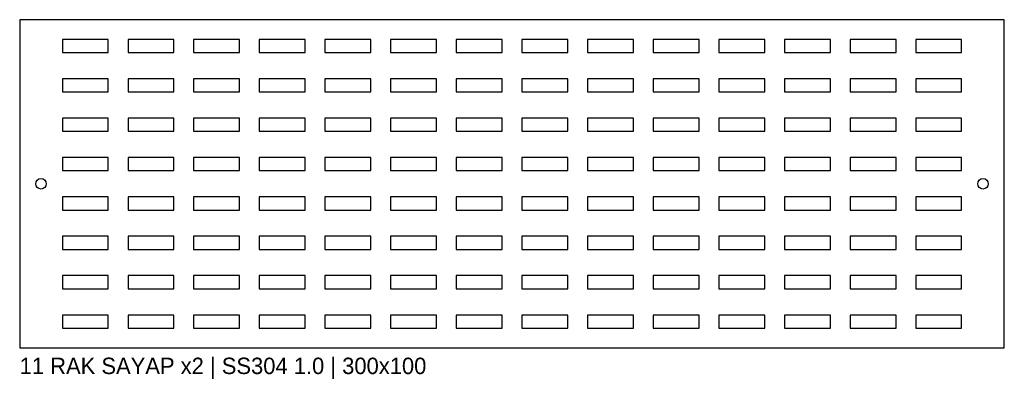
# Model space of a CAD drawing. Header units: millimetres. Extents: x 0 to 300, y -10 to 100.
import ezdxf

# ---------------------------------------------------------------- set-up
doc = ezdxf.new("R2010")
doc.units = ezdxf.units.MM
doc.layers.add('CUT', color=7, linetype='Continuous')
doc.layers.add('LABEL', color=3, linetype='Continuous')

msp = doc.modelspace()

# ---------------------------------------------------------------- linework, layer by layer
at = {"layer": 'CUT'}
for points in [[(0, 0), (300, 0), (300, 100), (0, 100)], [(13, 90), (27, 90), (27, 94), (13, 94)], [(33, 90), (47, 90), (47, 94), (33, 94)], [(53, 90), (67, 90), (67, 94), (53, 94)], [(73, 90), (87, 90), (87, 94), (73, 94)], [(93, 90), (107, 90), (107, 94), (93, 94)], [(113, 90), (127, 90), (127, 94), (113, 94)], [(133, 90), (147, 90), (147, 94), (133, 94)], [(153, 90), (167, 90), (167, 94), (153, 94)], [(173, 90), (187, 90), (187, 94), (173, 94)], [(193, 90), (207, 90), (207, 94), (193, 94)], [(213, 90), (227, 90), (227, 94), (213, 94)], [(233, 90), (247, 90), (247, 94), (233, 94)], [(253, 90), (267, 90), (267, 94), (253, 94)], [(273, 90), (287, 90), (287, 94), (273, 94)], [(13, 78), (27, 78), (27, 82), (13, 82)], [(33, 78), (47, 78), (47, 82), (33, 82)], [(53, 78), (67, 78), (67, 82), (53, 82)], [(73, 78), (87, 78), (87, 82), (73, 82)], [(93, 78), (107, 78), (107, 82), (93, 82)], [(113, 78), (127, 78), (127, 82), (113, 82)], [(133, 78), (147, 78), (147, 82), (133, 82)], [(153, 78), (167, 78), (167, 82), (153, 82)], [(173, 78), (187, 78), (187, 82), (173, 82)], [(193, 78), (207, 78), (207, 82), (193, 82)], [(213, 78), (227, 78), (227, 82), (213, 82)], [(233, 78), (247, 78), (247, 82), (233, 82)], [(253, 78), (267, 78), (267, 82), (253, 82)], [(273, 78), (287, 78), (287, 82), (273, 82)], [(13, 66), (27, 66), (27, 70), (13, 70)], [(33, 66), (47, 66), (47, 70), (33, 70)], [(53, 66), (67, 66), (67, 70), (53, 70)], [(73, 66), (87, 66), (87, 70), (73, 70)], [(93, 66), (107, 66), (107, 70), (93, 70)], [(113, 66), (127, 66), (127, 70), (113, 70)], [(133, 66), (147, 66), (147, 70), (133, 70)], [(153, 66), (167, 66), (167, 70), (153, 70)], [(173, 66), (187, 66), (187, 70), (173, 70)], [(193, 66), (207, 66), (207, 70), (193, 70)], [(213, 66), (227, 66), (227, 70), (213, 70)], [(233, 66), (247, 66), (247, 70), (233, 70)], [(253, 66), (267, 66), (267, 70), (253, 70)], [(273, 66), (287, 66), (287, 70), (273, 70)], [(13, 54), (27, 54), (27, 58), (13, 58)], [(33, 54), (47, 54), (47, 58), (33, 58)], [(53, 54), (67, 54), (67, 58), (53, 58)], [(73, 54), (87, 54), (87, 58), (73, 58)], [(93, 54), (107, 54), (107, 58), (93, 58)], [(113, 54), (127, 54), (127, 58), (113, 58)], [(133, 54), (147, 54), (147, 58), (133, 58)], [(153, 54), (167, 54), (167, 58), (153, 58)], [(173, 54), (187, 54), (187, 58), (173, 58)], [(193, 54), (207, 54), (207, 58), (193, 58)], [(213, 54), (227, 54), (227, 58), (213, 58)], [(233, 54), (247, 54), (247, 58), (233, 58)], [(253, 54), (267, 54), (267, 58), (253, 58)], [(273, 54), (287, 54), (287, 58), (273, 58)], [(13, 42), (27, 42), (27, 46), (13, 46)], [(33, 42), (47, 42), (47, 46), (33, 46)], [(53, 42), (67, 42), (67, 46), (53, 46)], [(73, 42), (87, 42), (87, 46), (73, 46)], [(93, 42), (107, 42), (107, 46), (93, 46)], [(113, 42), (127, 42), (127, 46), (113, 46)], [(133, 42), (147, 42), (147, 46), (133, 46)], [(153, 42), (167, 42), (167, 46), (153, 46)], [(173, 42), (187, 42), (187, 46), (173, 46)], [(193, 42), (207, 42), (207, 46), (193, 46)], [(213, 42), (227, 42), (227, 46), (213, 46)], [(233, 42), (247, 42), (247, 46), (233, 46)], [(253, 42), (267, 42), (267, 46), (253, 46)], [(273, 42), (287, 42), (287, 46), (273, 46)], [(13, 30), (27, 30), (27, 34), (13, 34)], [(33, 30), (47, 30), (47, 34), (33, 34)], [(53, 30), (67, 30), (67, 34), (53, 34)], [(73, 30), (87, 30), (87, 34), (73, 34)], [(93, 30), (107, 30), (107, 34), (93, 34)], [(113, 30), (127, 30), (127, 34), (113, 34)], [(133, 30), (147, 30), (147, 34), (133, 34)], [(153, 30), (167, 30), (167, 34), (153, 34)], [(173, 30), (187, 30), (187, 34), (173, 34)], [(193, 30), (207, 30), (207, 34), (193, 34)], [(213, 30), (227, 30), (227, 34), (213, 34)], [(233, 30), (247, 30), (247, 34), (233, 34)], [(253, 30), (267, 30), (267, 34), (253, 34)], [(273, 30), (287, 30), (287, 34), (273, 34)], [(13, 18), (27, 18), (27, 22), (13, 22)], [(33, 18), (47, 18), (47, 22), (33, 22)], [(53, 18), (67, 18), (67, 22), (53, 22)], [(73, 18), (87, 18), (87, 22), (73, 22)], [(93, 18), (107, 18), (107, 22), (93, 22)], [(113, 18), (127, 18), (127, 22), (113, 22)], [(133, 18), (147, 18), (147, 22), (133, 22)], [(153, 18), (167, 18), (167, 22), (153, 22)], [(173, 18), (187, 18), (187, 22), (173, 22)], [(193, 18), (207, 18), (207, 22), (193, 22)], [(213, 18), (227, 18), (227, 22), (213, 22)], [(233, 18), (247, 18), (247, 22), (233, 22)], [(253, 18), (267, 18), (267, 22), (253, 22)], [(273, 18), (287, 18), (287, 22), (273, 22)], [(13, 6), (27, 6), (27, 10), (13, 10)], [(33, 6), (47, 6), (47, 10), (33, 10)], [(53, 6), (67, 6), (67, 10), (53, 10)], [(73, 6), (87, 6), (87, 10), (73, 10)], [(93, 6), (107, 6), (107, 10), (93, 10)], [(113, 6), (127, 6), (127, 10), (113, 10)], [(133, 6), (147, 6), (147, 10), (133, 10)], [(153, 6), (167, 6), (167, 10), (153, 10)], [(173, 6), (187, 6), (187, 10), (173, 10)], [(193, 6), (207, 6), (207, 10), (193, 10)], [(213, 6), (227, 6), (227, 10), (213, 10)], [(233, 6), (247, 6), (247, 10), (233, 10)], [(253, 6), (267, 6), (267, 10), (253, 10)], [(273, 6), (287, 6), (287, 10), (273, 10)]]:
    msp.add_lwpolyline(points, close=True, dxfattribs=at)
for centre in [(6.5, 50), (293.5, 50)]:
    msp.add_circle(centre, 1.6, dxfattribs=at)

# ---------------------------------------------------------------- texts
at = {"layer": 'LABEL'}
msp.add_text('11 RAK SAYAP x2 | SS304 1.0 | 300x100', height=5, dxfattribs=at).set_placement((0, -8))

doc.saveas('drawing.dxf')
